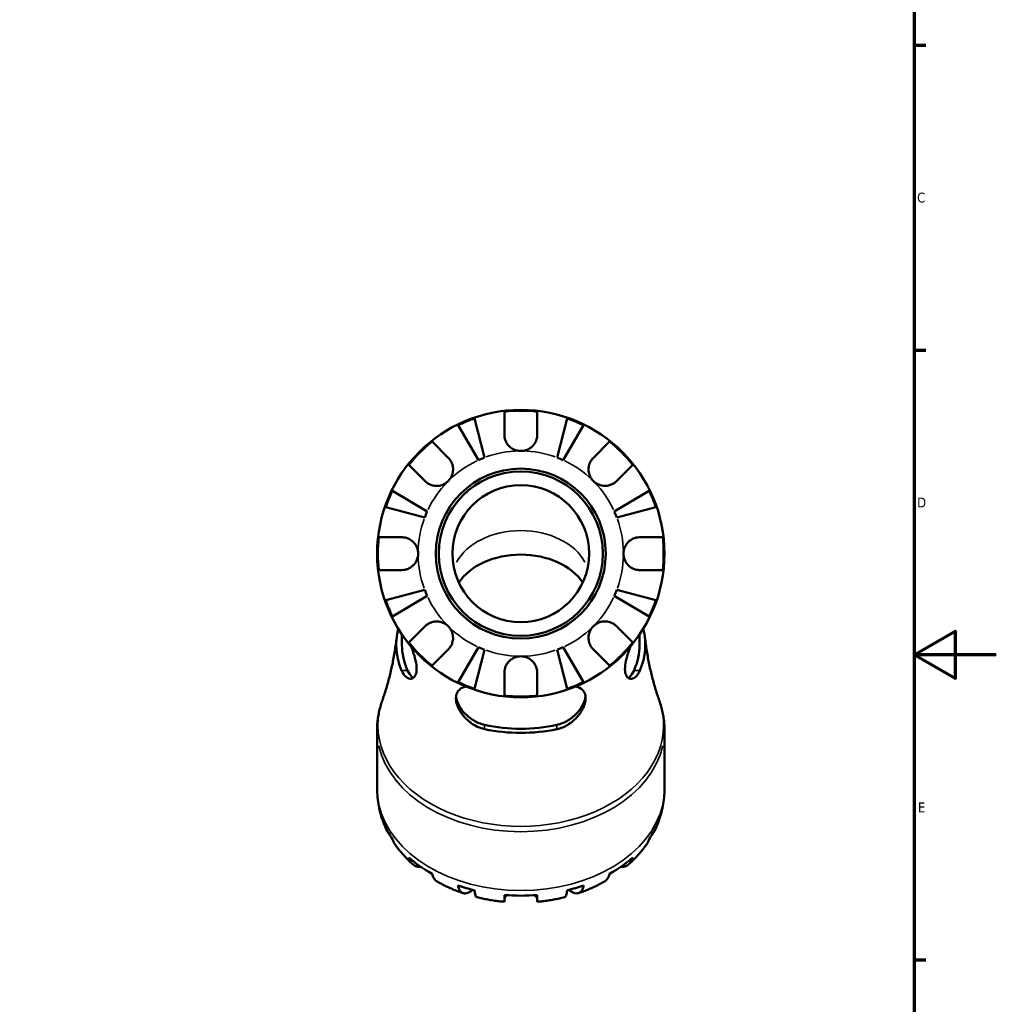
# Model space of a CAD drawing. Header units: millimetres. Extents: x -142 to 923, y -268 to 691.
# Tile 9 of 13: x 603 to 841, y 212 to 452. Entities that reach past the tile are written whole.
import ezdxf

# ---------------------------------------------------------------- set-up
doc = ezdxf.new("R2010")
doc.units = ezdxf.units.MM
for name, color, linetype, lineweight in [('Border (ANSI)', 7, 'Continuous', 70), ('Visible (ANSI)', 7, 'Continuous', 50), ('Visible Narrow (ANSI)', 7, 'Continuous', 35)]:
    doc.layers.add(name, color=color, linetype=linetype, lineweight=lineweight)
doc.styles.add('Note Text (ANSI)', font='tahoma.ttf')

# ---------------------------------------------------------------- blocks, each defined once
blk = doc.blocks.new('Borders Default Border')
at = {"layer": 'Border (ANSI)'}
for p, q in [((821, 445.5), (823.8, 445.5)), ((821, 371.25), (823.8, 371.25)), ((821, 222.75), (823.8, 222.75))]:
    blk.add_line(p, q, dxfattribs=at)
at = {"layer": 'Border (ANSI)', "flags": 128}
for points in [[(20, 20), (20, 574), (821, 574), (821, 20), (20, 20)], [(841, 297), (821, 297), (831, 302.77), (831, 291.23), (821, 297)]]:
    blk.add_lwpolyline(points, dxfattribs=at)
at = {"layer": 'Border (ANSI)', "color": 5, "true_color": 0x0000ff, "char_height": 2.4, "attachment_point": 7, "style": 'Note Text (ANSI)'}
for s, insert in [('C', (821.71, 407.13)), ('D', (821.72, 332.93)), ('E', (821.91, 258.68))]:
    blk.add_mtext(s, dxfattribs=dict(at, insert=insert))

msp = doc.modelspace()

# ---------------------------------------------------------------- linework, layer by layer
at = {"layer": 'Visible (ANSI)'}
for p, q in [((721.16, 350.67), (721.16, 356.23)), ((729.16, 356.23), (729.16, 350.67)), ((714.86, 344.44), (709.87, 352.92)), ((713.88, 354.58), (716.34, 345.06)), ((733.99, 345.06), (736.45, 354.58)), ((740.46, 352.92), (735.46, 344.44)), ((703.55, 348.94), (707.49, 345)), ((742.84, 345), (746.78, 348.94)), ((701.83, 339.34), (697.89, 343.28)), ((752.43, 343.28), (748.5, 339.34)), ((693.91, 336.96), (702.38, 331.97)), ((747.94, 331.97), (756.42, 336.96)), ((701.77, 330.49), (692.25, 332.95)), ((758.08, 332.95), (748.55, 330.49)), ((690.6, 325.67), (696.16, 325.67)), ((754.16, 325.67), (759.73, 325.67)), ((696.16, 317.67), (690.6, 317.67)), ((759.73, 317.67), (754.16, 317.67)), ((692.25, 310.38), (701.77, 312.84)), ((748.55, 312.84), (758.08, 310.38)), ((702.38, 311.36), (693.91, 306.37)), ((756.42, 306.37), (747.94, 311.36)), ((697.89, 300.05), (701.83, 303.99)), ((748.5, 303.99), (752.43, 300.05)), ((696.21, 302), (696.21, 299.47)), ((754.11, 302), (754.11, 299.47)), ((707.49, 298.33), (703.55, 294.39)), ((709.87, 290.41), (714.86, 298.89)), ((716.34, 298.27), (713.88, 288.75)), ((736.45, 288.75), (733.99, 298.27)), ((735.46, 298.89), (740.46, 290.41)), ((746.78, 294.39), (742.84, 298.33)), ((721.16, 287.1), (721.16, 292.67)), ((729.16, 292.67), (729.16, 287.1)), ((690.16, 278.7), (690.16, 264.39)), ((760.16, 278.7), (760.16, 264.39)), ((721.16, 236.89), (721.16, 238.53)), ((729.16, 238.53), (729.16, 236.89))]:
    msp.add_line(p, q, dxfattribs=at)
for radius in [35, 20.7, 20, 16.67]:
    msp.add_circle((725.16, 321.67), radius, dxfattribs=at)
for radius, start, end in [(34.8, 83.3993, 96.6007), (34.8, 108.9259, 116.0741), (34.8, 63.9259, 71.0741), (34.8, 128.3993, 141.6007), (34.8, 38.3993, 51.6007), (25, 110.6662, 114.3338), (25, 65.6662, 69.3338), (34.8, 153.9259, 161.0741), (34.8, 18.9259, 26.0741), (25, 155.6662, 159.3338), (25, 20.6662, 24.3338), (34.8, 173.3993, 186.6007), (34.8, 353.3993, 6.6007), (25, 200.6662, 204.3338), (25, 335.6662, 339.3338), (34.8, 198.9259, 206.0741), (34.8, 333.9259, 341.0741), (34.8, 218.3993, 231.6007), (34.8, 308.3993, 321.6007), (25, 245.6662, 249.3338), (25, 290.6662, 294.3338), (34.8, 243.9259, 251.0741), (34.8, 288.9259, 296.0741), (34.8, 263.3993, 276.6007)]:
    msp.add_arc((725.16, 321.67), radius, start, end, dxfattribs=at)
for centre, major_axis, start_param, end_param in [((725.16, 309.64), (16.67, 0), 0.436199, 2.705393), ((725.16, 299.47), (-30.34, 0), 6.100587, 6.577497), ((725.16, 299.47), (30.34, 0), 5.988874, 6.465784), ((725.16, 299.47), (-28.95, 0), 0, 0.30886), ((725.16, 299.47), (28.95, 0), 5.974326, 6.283185), ((725.16, 299.47), (-28.95, 0), 1.261937, 1.879656), ((725.16, 299.47), (-30.34, 0), 1.276485, 1.865108), ((725.16, 262.98), (-34.8, 0), 0.330319, 0.455079), ((725.16, 262.98), (34.8, 0), 5.828106, 5.952867), ((725.16, 262.98), (34.8, 0), 3.811787, 4.042195), ((725.16, 262.98), (34.8, 0), 5.382583, 5.612991), ((725.16, 262.98), (34.8, 0), 4.25731, 4.38207), ((725.16, 262.98), (34.8, 0), 5.042708, 5.167468), ((725.16, 262.98), (34.8, 0), 4.597185, 4.827593)]:
    msp.add_ellipse(centre, major_axis=major_axis, ratio=0.707107, start_param=start_param, end_param=end_param, dxfattribs=at)
for points, knots in [([(725.16, 346.67), (724.79, 346.67), (724.41, 346.72), (723.64, 346.94), (723.26, 347.12), (722.57, 347.59), (722.27, 347.87), (721.8, 348.47), (721.62, 348.77), (721.4, 349.29), (721.33, 349.5), (721.23, 349.89), (721.2, 350.08), (721.17, 350.4), (721.16, 350.53), (721.16, 350.67)], [0, 0, 0, 0, 0.1127497, 0.1127497, 0.240462, 0.240462, 0.3630761, 0.3630761, 0.4698265, 0.4698265, 0.5368083, 0.5368083, 0.5973812, 0.5973812, 0.6407273, 0.6407273, 0.6407273, 0.6407273]), ([(729.16, 350.67), (729.16, 350.47), (729.15, 350.27), (729.09, 349.88), (729.05, 349.69), (728.92, 349.27), (728.83, 349.05), (728.52, 348.44), (728.26, 348.09), (727.58, 347.44), (727.16, 347.16), (726.22, 346.77), (725.69, 346.67), (725.16, 346.67)], [-0.6479836, -0.6479836, -0.6479836, -0.6479836, -0.5812922, -0.5812922, -0.5195743, -0.5195743, -0.4431699, -0.4431699, -0.3085364, -0.3085364, -0.1588124, -0.1588124, 0, 0, 0, 0]), ([(707.49, 345), (707.57, 344.91), (707.66, 344.82), (707.9, 344.53), (708.05, 344.31), (708.31, 343.84), (708.41, 343.58), (708.61, 342.92), (708.66, 342.52), (708.65, 341.61), (708.55, 341.12), (708.16, 340.16), (707.86, 339.72), (707.49, 339.34)], [-0.644345, -0.644345, -0.644345, -0.644345, -0.6030859, -0.6030859, -0.5200799, -0.5200799, -0.4327391, -0.4327391, -0.3100066, -0.3100066, -0.15869, -0.15869, 0, 0, 0, 0]), ([(742.84, 339.34), (742.63, 339.55), (742.45, 339.78), (742.12, 340.3), (741.98, 340.59), (741.74, 341.3), (741.67, 341.73), (741.67, 342.57), (741.73, 342.98), (741.93, 343.63), (742.04, 343.88), (742.3, 344.35), (742.45, 344.56), (742.69, 344.84), (742.76, 344.92), (742.84, 345)], [0, 0, 0, 0, 0.0888491, 0.0888491, 0.1837965, 0.1837965, 0.314197, 0.314197, 0.4378467, 0.4378467, 0.5241128, 0.5241128, 0.6076526, 0.6076526, 0.6434969, 0.6434969, 0.6434969, 0.6434969]), ([(707.49, 339.34), (707.28, 339.13), (707.04, 338.95), (706.53, 338.62), (706.24, 338.48), (705.53, 338.24), (705.1, 338.17), (704.26, 338.17), (703.85, 338.23), (703.2, 338.44), (702.95, 338.55), (702.48, 338.81), (702.26, 338.96), (701.99, 339.19), (701.91, 339.27), (701.83, 339.34)], [0, 0, 0, 0, 0.0888491, 0.0888491, 0.1837965, 0.1837965, 0.314197, 0.314197, 0.4378467, 0.4378467, 0.5241128, 0.5241128, 0.6076526, 0.6076526, 0.6434969, 0.6434969, 0.6434969, 0.6434969]), ([(748.5, 339.34), (748.41, 339.26), (748.32, 339.17), (748.02, 338.93), (747.81, 338.78), (747.33, 338.52), (747.07, 338.42), (746.42, 338.22), (746.02, 338.17), (745.11, 338.18), (744.61, 338.28), (743.66, 338.67), (743.22, 338.97), (742.84, 339.34)], [-0.644345, -0.644345, -0.644345, -0.644345, -0.6030859, -0.6030859, -0.5200799, -0.5200799, -0.4327391, -0.4327391, -0.3100066, -0.3100066, -0.15869, -0.15869, 0, 0, 0, 0]), ([(696.16, 325.67), (696.31, 325.67), (696.46, 325.66), (696.84, 325.61), (697.08, 325.57), (697.57, 325.42), (697.82, 325.32), (698.42, 324.99), (698.75, 324.75), (699.38, 324.09), (699.66, 323.67), (700.06, 322.72), (700.16, 322.19), (700.16, 321.67)], [-0.6400853, -0.6400853, -0.6400853, -0.6400853, -0.5922218, -0.5922218, -0.5159504, -0.5159504, -0.4323561, -0.4323561, -0.3086303, -0.3086303, -0.1584496, -0.1584496, 0, 0, 0, 0]), ([(750.16, 321.67), (750.16, 322), (750.21, 322.34), (750.38, 323.02), (750.53, 323.37), (750.97, 324.13), (751.32, 324.52), (751.99, 325.04), (752.29, 325.21), (752.82, 325.44), (753.06, 325.52), (753.55, 325.63), (753.8, 325.66), (754.08, 325.66), (754.12, 325.67), (754.16, 325.67)], [-2.7780414, -2.7780414, -2.7780414, -2.7780414, -2.6767215, -2.6767215, -2.5655813, -2.5655813, -2.4096011, -2.4096011, -2.3051939, -2.3051939, -2.2261755, -2.2261755, -2.1445049, -2.1445049, -2.1308178, -2.1308178, -2.1308178, -2.1308178]), ([(700.16, 321.67), (700.16, 321.33), (700.12, 320.99), (699.94, 320.31), (699.8, 319.96), (699.35, 319.2), (699.01, 318.81), (698.33, 318.29), (698.04, 318.12), (697.5, 317.89), (697.26, 317.81), (696.78, 317.7), (696.53, 317.67), (696.25, 317.67), (696.2, 317.67), (696.16, 317.67)], [-2.7780414, -2.7780414, -2.7780414, -2.7780414, -2.6767215, -2.6767215, -2.5655813, -2.5655813, -2.4096011, -2.4096011, -2.3051939, -2.3051939, -2.2261755, -2.2261755, -2.1445049, -2.1445049, -2.1308178, -2.1308178, -2.1308178, -2.1308178]), ([(754.16, 317.67), (754.02, 317.67), (753.87, 317.67), (753.48, 317.72), (753.25, 317.76), (752.76, 317.91), (752.5, 318.02), (751.91, 318.34), (751.58, 318.59), (750.94, 319.24), (750.66, 319.66), (750.27, 320.61), (750.16, 321.14), (750.16, 321.67)], [-0.6400853, -0.6400853, -0.6400853, -0.6400853, -0.5922218, -0.5922218, -0.5159504, -0.5159504, -0.4323561, -0.4323561, -0.3086303, -0.3086303, -0.1584496, -0.1584496, 0, 0, 0, 0]), ([(701.83, 303.99), (701.92, 304.08), (702.01, 304.16), (702.3, 304.4), (702.52, 304.55), (702.99, 304.81), (703.25, 304.92), (703.91, 305.11), (704.31, 305.16), (705.22, 305.15), (705.71, 305.05), (706.67, 304.66), (707.11, 304.36), (707.49, 303.99)], [-0.644345, -0.644345, -0.644345, -0.644345, -0.6030859, -0.6030859, -0.5200799, -0.5200799, -0.4327391, -0.4327391, -0.3100066, -0.3100066, -0.15869, -0.15869, 0, 0, 0, 0]), ([(742.84, 303.99), (743.05, 304.2), (743.28, 304.38), (743.8, 304.71), (744.09, 304.85), (744.8, 305.09), (745.23, 305.16), (746.07, 305.16), (746.47, 305.1), (747.12, 304.9), (747.38, 304.79), (747.85, 304.52), (748.06, 304.37), (748.34, 304.14), (748.42, 304.06), (748.5, 303.99)], [0, 0, 0, 0, 0.0888491, 0.0888491, 0.1837965, 0.1837965, 0.314197, 0.314197, 0.4378467, 0.4378467, 0.5241128, 0.5241128, 0.6076526, 0.6076526, 0.6434969, 0.6434969, 0.6434969, 0.6434969]), ([(707.49, 303.99), (707.7, 303.78), (707.88, 303.55), (708.21, 303.03), (708.34, 302.74), (708.59, 302.03), (708.66, 301.6), (708.66, 300.76), (708.6, 300.36), (708.39, 299.7), (708.28, 299.45), (708.02, 298.98), (707.87, 298.77), (707.64, 298.49), (707.56, 298.41), (707.49, 298.33)], [0, 0, 0, 0, 0.0888491, 0.0888491, 0.1837965, 0.1837965, 0.314197, 0.314197, 0.4378467, 0.4378467, 0.5241128, 0.5241128, 0.6076526, 0.6076526, 0.6434969, 0.6434969, 0.6434969, 0.6434969]), ([(742.84, 298.33), (742.75, 298.42), (742.67, 298.51), (742.43, 298.81), (742.28, 299.02), (742.02, 299.49), (741.91, 299.75), (741.72, 300.41), (741.66, 300.81), (741.68, 301.72), (741.78, 302.22), (742.17, 303.17), (742.47, 303.61), (742.84, 303.99)], [-0.644345, -0.644345, -0.644345, -0.644345, -0.6030859, -0.6030859, -0.5200799, -0.5200799, -0.4327391, -0.4327391, -0.3100066, -0.3100066, -0.15869, -0.15869, 0, 0, 0, 0]), ([(694.93, 301.21), (694.8, 300.09), (694.64, 298.98), (694.29, 296.79), (694.09, 295.72), (693.65, 293.61), (693.41, 292.58), (692.89, 290.56), (692.61, 289.58), (692.03, 287.67), (691.72, 286.74), (691.41, 285.85)], [0.0813205, 0.0813205, 0.0813205, 0.0813205, 0.1141561, 0.1141561, 0.1469917, 0.1469917, 0.1798273, 0.1798273, 0.2126629, 0.2126629, 0.2454985, 0.2454985, 0.2454985, 0.2454985]), ([(758.92, 285.85), (758.6, 286.74), (758.3, 287.67), (757.71, 289.58), (757.44, 290.56), (756.92, 292.58), (756.68, 293.61), (756.24, 295.72), (756.04, 296.79), (755.68, 298.98), (755.53, 300.09), (755.4, 301.21)], [2.8960942, 2.8960942, 2.8960942, 2.8960942, 2.9289298, 2.9289298, 2.9617654, 2.9617654, 2.994601, 2.994601, 3.0274366, 3.0274366, 3.0602722, 3.0602722, 3.0602722, 3.0602722]), ([(698.44, 299.06), (698.66, 298.5), (698.87, 297.92), (699.3, 296.57), (699.51, 295.8), (699.76, 294.39), (699.81, 293.77), (699.73, 292.66), (699.59, 292.2), (699.15, 291.48), (698.83, 291.26), (698.08, 291.14), (697.63, 291.29), (696.83, 291.98), (696.47, 292.49), (696.17, 293.15), (696.16, 293.18), (696.14, 293.21), (696.13, 293.24)], [-1.814329, -1.814329, -1.814329, -1.814329, -1.630342, -1.630342, -1.383802, -1.383802, -1.152457, -1.152457, -0.906971, -0.906971, -0.628073, -0.628073, -0.302208, -0.302208, 0, 0, 0, 0.013248, 0.013248, 0.013248, 0.013248]), ([(754.2, 293.24), (754.18, 293.21), (754.17, 293.18), (754.16, 293.15), (753.96, 292.72), (753.75, 292.36), (753.15, 291.62), (752.76, 291.34), (751.99, 291.14), (751.61, 291.2), (751.04, 291.66), (750.82, 291.98), (750.56, 292.87), (750.52, 293.4), (750.59, 294.65), (750.72, 295.34), (751.13, 296.96), (751.45, 297.89), (751.82, 298.88), (751.85, 298.97), (751.89, 299.06)], [-0.013254, -0.013254, -0.013254, -0.013254, 0, 0, 0, 0.195674, 0.195674, 0.491508, 0.491508, 0.782388, 0.782388, 1.025883, 1.025883, 1.257719, 1.257719, 1.49317, 1.49317, 1.7847, 1.7847, 1.81387, 1.81387, 1.81387, 1.81387]), ([(721.16, 292.67), (721.16, 292.81), (721.17, 292.96), (721.21, 293.35), (721.26, 293.58), (721.41, 294.07), (721.51, 294.32), (721.84, 294.92), (722.08, 295.25), (722.74, 295.89), (723.16, 296.16), (724.11, 296.56), (724.64, 296.67), (725.16, 296.67)], [-0.6400853, -0.6400853, -0.6400853, -0.6400853, -0.5922218, -0.5922218, -0.5159504, -0.5159504, -0.4323561, -0.4323561, -0.3086303, -0.3086303, -0.1584496, -0.1584496, 0, 0, 0, 0]), ([(725.16, 296.67), (725.5, 296.67), (725.84, 296.62), (726.52, 296.45), (726.87, 296.3), (727.63, 295.86), (728.02, 295.51), (728.54, 294.84), (728.71, 294.54), (728.94, 294), (729.02, 293.77), (729.12, 293.28), (729.15, 293.03), (729.16, 292.75), (729.16, 292.71), (729.16, 292.67)], [-2.7780414, -2.7780414, -2.7780414, -2.7780414, -2.6767215, -2.6767215, -2.5655813, -2.5655813, -2.4096011, -2.4096011, -2.3051939, -2.3051939, -2.2261755, -2.2261755, -2.1445049, -2.1445049, -2.1308178, -2.1308178, -2.1308178, -2.1308178]), ([(698.98, 291.42), (698.86, 291.49), (698.74, 291.58), (698.24, 292.05), (697.88, 292.6), (697.58, 293.24)], [2.9058296, 2.9058296, 2.9058296, 2.9058296, 2.997392, 2.997392, 3.2859454, 3.2859454, 3.2859454, 3.2859454]), ([(752.74, 293.24), (752.45, 292.6), (752.09, 292.05), (751.59, 291.58), (751.47, 291.49), (751.34, 291.42)], [-1.1091877, -1.1091877, -1.1091877, -1.1091877, -0.8206342, -0.8206342, -0.7290719, -0.7290719, -0.7290719, -0.7290719]), ([(716.36, 278.94), (716.31, 278.95), (716.26, 278.96), (715.22, 279.2), (714.28, 279.62), (712.58, 280.73), (711.83, 281.41), (710.61, 282.87), (710.13, 283.65), (709.59, 284.96), (709.45, 285.48), (709.34, 286.4), (709.36, 286.8), (709.52, 287.57), (709.69, 287.93), (710.25, 288.66), (710.72, 288.98), (711.42, 289.25), (711.57, 289.3), (711.73, 289.35)], [-2.588247, -2.588247, -2.588247, -2.588247, -2.571359, -2.571359, -2.263885, -2.263885, -1.964314, -1.964314, -1.67773, -1.67773, -1.485933, -1.485933, -1.321844, -1.321844, -1.1366, -1.1366, -0.877142, -0.877142, -0.809469, -0.809469, -0.809469, -0.809469]), ([(738.6, 289.35), (738.77, 289.3), (738.93, 289.24), (739.65, 288.96), (740.12, 288.63), (740.67, 287.88), (740.82, 287.52), (740.97, 286.74), (740.98, 286.34), (740.86, 285.41), (740.71, 284.88), (740.16, 283.58), (739.68, 282.82), (738.4, 281.31), (737.57, 280.58), (735.82, 279.52), (734.93, 279.15), (734, 278.94), (733.98, 278.94), (733.96, 278.94)], [-2.033639, -2.033639, -2.033639, -2.033639, -1.960926, -1.960926, -1.696738, -1.696738, -1.513762, -1.513762, -1.349572, -1.349572, -1.155184, -1.155184, -0.874064, -0.874064, -0.548607, -0.548607, -0.261357, -0.261357, -0.255926, -0.255926, -0.255926, -0.255926]), ([(690.16, 278.7), (690.16, 279.18), (690.18, 279.67), (690.25, 280.64), (690.3, 281.12), (690.43, 282.09), (690.52, 282.56), (690.72, 283.52), (690.83, 283.99), (691.1, 284.92), (691.24, 285.39), (691.41, 285.85)], [0, 0, 0, 0, 0.0490997, 0.0490997, 0.0981994, 0.0981994, 0.1472991, 0.1472991, 0.1963988, 0.1963988, 0.2454985, 0.2454985, 0.2454985, 0.2454985]), ([(716.36, 279.96), (715.45, 280.17), (714.49, 280.56), (712.74, 281.63), (711.95, 282.3), (710.75, 283.64), (710.24, 284.4), (709.61, 285.74), (709.44, 286.33), (709.39, 286.86)], [-1.109188, -1.109188, -1.109188, -1.109188, -0.820634, -0.820634, -0.532081, -0.532081, -0.26604, -0.26604, -0.054861, -0.054861, -0.054861, -0.054861]), ([(740.94, 286.86), (740.88, 286.33), (740.71, 285.74), (740.09, 284.4), (739.58, 283.64), (738.38, 282.3), (737.59, 281.63), (735.84, 280.56), (734.88, 280.17), (733.96, 279.96)], [2.231619, 2.231619, 2.231619, 2.231619, 2.442798, 2.442798, 2.708839, 2.708839, 2.997392, 2.997392, 3.285945, 3.285945, 3.285945, 3.285945]), ([(758.92, 285.85), (759.08, 285.39), (759.23, 284.92), (759.5, 283.99), (759.61, 283.52), (759.81, 282.56), (759.89, 282.09), (760.03, 281.12), (760.08, 280.64), (760.15, 279.67), (760.16, 279.18), (760.16, 278.7)], [2.8960942, 2.8960942, 2.8960942, 2.8960942, 2.9451939, 2.9451939, 2.9942936, 2.9942936, 3.0433933, 3.0433933, 3.092493, 3.092493, 3.1415927, 3.1415927, 3.1415927, 3.1415927]), ([(692.53, 254.27), (692.22, 254.9), (691.95, 255.53), (691.45, 256.83), (691.23, 257.49), (690.85, 258.84), (690.68, 259.52), (690.43, 260.89), (690.33, 261.59), (690.2, 262.99), (690.16, 263.69), (690.16, 264.39)], [5.9522218, 5.9522218, 5.9522218, 5.9522218, 6.0184145, 6.0184145, 6.0846072, 6.0846072, 6.1507999, 6.1507999, 6.2169926, 6.2169926, 6.2831853, 6.2831853, 6.2831853, 6.2831853]), ([(760.16, 264.39), (760.16, 263.69), (760.13, 262.99), (760, 261.59), (759.9, 260.89), (759.64, 259.52), (759.48, 258.84), (759.1, 257.49), (758.88, 256.83), (758.38, 255.53), (758.1, 254.9), (757.8, 254.27)], [3.1415927, 3.1415927, 3.1415927, 3.1415927, 3.2077854, 3.2077854, 3.2739781, 3.2739781, 3.3401708, 3.3401708, 3.4063635, 3.4063635, 3.4725562, 3.4725562, 3.4725562, 3.4725562]), ([(693.21, 253.24), (693.05, 253.43), (692.91, 253.62), (692.57, 254.16), (692.37, 254.56), (692.25, 254.99)], [-0.4663811, -0.4663811, -0.4663811, -0.4663811, -0.3698032, -0.3698032, -0.1897184, -0.1897184, -0.1897184, -0.1897184]), ([(758.08, 254.99), (757.95, 254.56), (757.76, 254.16), (757.42, 253.62), (757.28, 253.43), (757.12, 253.24)], [0.1897184, 0.1897184, 0.1897184, 0.1897184, 0.3698032, 0.3698032, 0.4663811, 0.4663811, 0.4663811, 0.4663811]), ([(693.91, 252.16), (694.02, 251.75), (694.19, 251.38), (694.41, 251.04), (694.43, 251), (694.46, 250.97)], [0.1897184, 0.1897184, 0.1897184, 0.1897184, 0.3698032, 0.3698032, 0.3904647, 0.3904647, 0.3904647, 0.3904647]), ([(755.87, 250.97), (755.89, 251), (755.92, 251.04), (756.14, 251.38), (756.31, 251.75), (756.42, 252.16)], [5.5531006, 5.5531006, 5.5531006, 5.5531006, 5.5737621, 5.5737621, 5.753847, 5.753847, 5.753847, 5.753847]), ([(698.81, 246.04), (698.48, 246.33), (698.17, 246.63), (697.54, 247.25), (697.23, 247.56), (696.64, 248.21), (696.35, 248.54), (695.78, 249.21), (695.5, 249.55), (694.97, 250.25), (694.71, 250.6), (694.46, 250.97)], [5.617447, 5.617447, 5.617447, 5.617447, 5.6598683, 5.6598683, 5.7022896, 5.7022896, 5.7447109, 5.7447109, 5.7871322, 5.7871322, 5.8295535, 5.8295535, 5.8295535, 5.8295535]), ([(755.87, 250.97), (755.62, 250.6), (755.36, 250.25), (754.82, 249.55), (754.55, 249.21), (753.98, 248.54), (753.69, 248.21), (753.09, 247.56), (752.79, 247.25), (752.16, 246.63), (751.84, 246.33), (751.52, 246.04)], [3.5952244, 3.5952244, 3.5952244, 3.5952244, 3.6376457, 3.6376457, 3.6800671, 3.6800671, 3.7224884, 3.7224884, 3.7649097, 3.7649097, 3.807331, 3.807331, 3.807331, 3.807331]), ([(700.86, 245.36), (700.48, 245.35), (700.13, 245.4), (699.52, 245.57), (699.21, 245.72), (698.68, 246.14), (698.45, 246.4), (698.12, 246.96), (697.99, 247.31), (697.89, 247.69)], [5.0486515, 5.0486515, 5.0486515, 5.0486515, 5.2285491, 5.2285491, 5.4138041, 5.4138041, 5.599059, 5.599059, 5.7785999, 5.7785999, 5.7785999, 5.7785999]), ([(752.43, 247.69), (752.34, 247.31), (752.2, 246.96), (751.87, 246.4), (751.65, 246.14), (751.12, 245.72), (750.81, 245.57), (750.2, 245.4), (749.85, 245.35), (749.46, 245.36)], [0.1897242, 0.1897242, 0.1897242, 0.1897242, 0.3692652, 0.3692652, 0.5545201, 0.5545201, 0.7397751, 0.7397751, 0.9196727, 0.9196727, 0.9196727, 0.9196727]), ([(703.55, 243.69), (703.64, 243.31), (703.78, 242.96), (704.11, 242.4), (704.33, 242.14), (704.71, 241.85), (704.82, 241.77), (704.93, 241.71)], [0.1897242, 0.1897242, 0.1897242, 0.1897242, 0.3692652, 0.3692652, 0.5545201, 0.5545201, 0.6280602, 0.6280602, 0.6280602, 0.6280602]), ([(745.39, 241.71), (745.51, 241.77), (745.62, 241.85), (745.99, 242.14), (746.22, 242.4), (746.55, 242.96), (746.68, 243.31), (746.78, 243.69)], [5.340264, 5.340264, 5.340264, 5.340264, 5.4138041, 5.4138041, 5.599059, 5.599059, 5.7785999, 5.7785999, 5.7785999, 5.7785999]), ([(711.07, 239), (710.65, 239.15), (710.22, 239.3), (709.38, 239.62), (708.97, 239.79), (708.14, 240.13), (707.73, 240.31), (706.92, 240.69), (706.51, 240.88), (705.72, 241.28), (705.32, 241.49), (704.93, 241.71)], [5.1618165, 5.1618165, 5.1618165, 5.1618165, 5.2046004, 5.2046004, 5.2473844, 5.2473844, 5.2901683, 5.2901683, 5.3329522, 5.3329522, 5.3757362, 5.3757362, 5.3757362, 5.3757362]), ([(713.46, 239.8), (713.27, 239.65), (713.08, 239.51), (712.62, 239.22), (712.31, 239.08), (711.74, 238.92), (711.48, 238.91), (711.03, 239), (710.81, 239.1), (710.43, 239.44), (710.27, 239.67), (710.04, 240.18), (709.94, 240.5), (709.87, 240.87)], [4.720972, 4.720972, 4.720972, 4.720972, 4.832098, 4.832098, 5.017749, 5.017749, 5.2034, 5.2034, 5.388581, 5.388581, 5.573762, 5.573762, 5.753847, 5.753847, 5.753847, 5.753847]), ([(740.46, 240.87), (740.39, 240.5), (740.29, 240.18), (740.05, 239.67), (739.89, 239.44), (739.51, 239.1), (739.29, 239), (738.85, 238.91), (738.59, 238.92), (738.02, 239.08), (737.71, 239.22), (737.25, 239.51), (737.06, 239.65), (736.86, 239.8)], [0.189718, 0.189718, 0.189718, 0.189718, 0.369803, 0.369803, 0.554984, 0.554984, 0.740165, 0.740165, 0.925816, 0.925816, 1.111467, 1.111467, 1.222593, 1.222593, 1.222593, 1.222593]), ([(745.39, 241.71), (745, 241.49), (744.61, 241.28), (743.81, 240.88), (743.41, 240.69), (742.6, 240.31), (742.19, 240.13), (741.36, 239.79), (740.94, 239.62), (740.1, 239.3), (739.68, 239.15), (739.25, 239)], [4.0490418, 4.0490418, 4.0490418, 4.0490418, 4.0918257, 4.0918257, 4.1346097, 4.1346097, 4.1773936, 4.1773936, 4.2201775, 4.2201775, 4.2629615, 4.2629615, 4.2629615, 4.2629615]), ([(713.88, 239.7), (713.91, 239.34), (713.96, 239.03), (714.08, 238.55), (714.15, 238.34), (714.33, 238.09), (714.42, 238.02), (714.51, 238)], [0.1897184, 0.1897184, 0.1897184, 0.1897184, 0.3698032, 0.3698032, 0.5549844, 0.5549844, 0.7124708, 0.7124708, 0.7124708, 0.7124708]), ([(721.16, 236.89), (720.71, 236.93), (720.26, 236.98), (719.37, 237.08), (718.92, 237.14), (718.03, 237.28), (717.59, 237.35), (716.7, 237.51), (716.26, 237.6), (715.38, 237.79), (714.95, 237.89), (714.51, 238)], [4.8373295, 4.8373295, 4.8373295, 4.8373295, 4.8796171, 4.8796171, 4.9219047, 4.9219047, 4.9641924, 4.9641924, 5.00648, 5.00648, 5.0487676, 5.0487676, 5.0487676, 5.0487676]), ([(721.79, 238.49), (721.78, 238.47), (721.77, 238.46), (721.6, 238.32), (721.48, 238.19), (721.32, 237.97), (721.27, 237.88), (721.2, 237.71), (721.17, 237.62), (721.16, 237.53), (721.16, 237.51), (721.16, 237.49)], [-0.8763974, -0.8763974, -0.8763974, -0.8763974, -0.8698954, -0.8698954, -0.7932494, -0.7932494, -0.7362114, -0.7362114, -0.6769241, -0.6769241, -0.6635491, -0.6635491, -0.6635491, -0.6635491]), ([(729.16, 237.49), (729.16, 237.56), (729.15, 237.63), (729.1, 237.78), (729.06, 237.86), (728.95, 238.06), (728.86, 238.17), (728.69, 238.35), (728.62, 238.42), (728.54, 238.49)], [-1.793125, -1.793125, -1.793125, -1.793125, -1.7437907, -1.7437907, -1.6894428, -1.6894428, -1.6253402, -1.6253402, -1.5851008, -1.5851008, -1.5851008, -1.5851008]), ([(735.82, 238), (735.38, 237.89), (734.94, 237.79), (734.07, 237.6), (733.62, 237.51), (732.74, 237.35), (732.3, 237.28), (731.4, 237.14), (730.96, 237.08), (730.06, 236.98), (729.61, 236.93), (729.16, 236.89)], [4.3760103, 4.3760103, 4.3760103, 4.3760103, 4.418298, 4.418298, 4.4605856, 4.4605856, 4.5028732, 4.5028732, 4.5451608, 4.5451608, 4.5874485, 4.5874485, 4.5874485, 4.5874485]), ([(735.82, 238), (735.91, 238.02), (736, 238.09), (736.17, 238.34), (736.25, 238.55), (736.37, 239.03), (736.42, 239.34), (736.45, 239.7)], [5.2310948, 5.2310948, 5.2310948, 5.2310948, 5.3885813, 5.3885813, 5.5737624, 5.5737624, 5.7538473, 5.7538473, 5.7538473, 5.7538473])]:
    msp.add_open_spline(points, degree=3, knots=knots, dxfattribs=at)
at = {"layer": 'Visible Narrow (ANSI)'}
for p, q in [((697.51, 293.24), (696.2, 293.24)), ((754.12, 293.24), (752.82, 293.24)), ((716.36, 278.99), (716.36, 279.91)), ((733.96, 279.91), (733.96, 278.99))]:
    msp.add_line(p, q, dxfattribs=at)
for start, end in [(91.0333, 109.6329), (70.3671, 88.9667), (115.3671, 133.9667), (46.0333, 64.6329), (136.0333, 154.6329), (25.3671, 43.9667), (160.3671, 178.9667), (1.0333, 19.6329), (181.0333, 199.6329), (340.3671, 358.9667), (205.3671, 223.9667), (316.0333, 334.6329), (226.0333, 244.6329), (295.3671, 313.9667), (250.3671, 268.9667), (271.0333, 289.6329)]:
    msp.add_arc((725.16, 321.67), 25, start, end, dxfattribs=at)
for centre, major_axis, start_param, end_param in [((725.16, 315.48), (-16.67, 0), 3.495884, 5.928894), ((725.16, 279.87), (34.8, 0), 3.077724, 6.347054), ((725.16, 278.7), (-35, 0), 0.15708, 2.984513), ((725.16, 264.39), (35, 0), 3.298672, 6.126106)]:
    msp.add_ellipse(centre, major_axis=major_axis, ratio=0.707107, start_param=start_param, end_param=end_param, dxfattribs=at)

# ---------------------------------------------------------------- block references
msp.add_blockref('Borders Default Border', (0, 0))

doc.saveas('drawing.dxf')
